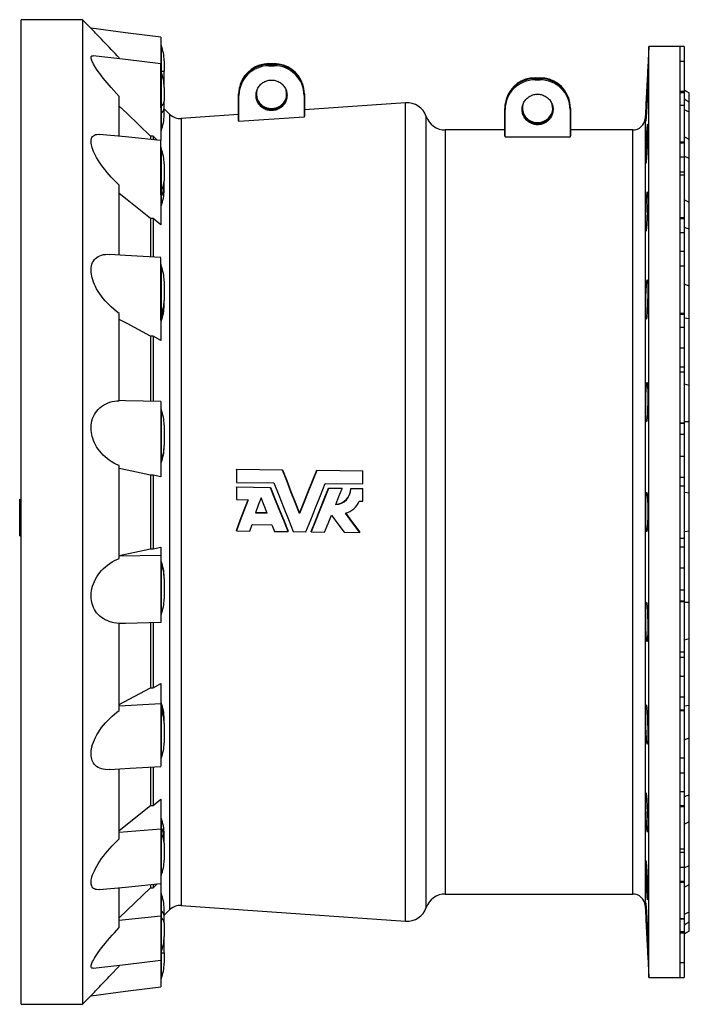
# Model space of a CAD drawing. Extents: x -1282 to 1081, y -526 to 1789.
# Tile 5 of 5: x 419 to 1081, y 813 to 1786. Entities that reach past the tile are written whole.
import ezdxf

# ---------------------------------------------------------------- set-up
doc = ezdxf.new("R2010")
doc.units = 0
doc.layers.get('0').update_dxf_attribs({"linetype": 'CONTINUOUS'})

msp = doc.modelspace()

# ---------------------------------------------------------------- linework, layer by layer
at = {"color": 7, "linetype": 'CONTINUOUS'}
for p, q in [((481.36, 1786.31), (420.86, 1786.31)), ((420.86, 813.31), (420.86, 1786.31)), ((489.9, 1777.77), (481.36, 1786.31)), ((481.36, 1786.31), (481.36, 813.31)), ((558.81, 1768.97), (558.81, 1742.76)), ((1041.31, 1759.81), (1040.23, 1739.17)), ((1072.31, 1759.81), (1041.31, 1759.81)), ((1041.31, 1299.81), (1041.31, 1759.81)), ((1076.31, 1759.81), (1072.31, 1759.81)), ((1072.31, 1744.14), (1072.31, 1759.81)), ((1076.31, 1759.81), (1076.31, 1745.02)), ((517.86, 1747.62), (517.86, 1748.63)), ((558.81, 1699.36), (558.81, 1742.7)), ((562.15, 1745.67), (562.15, 1735.44)), ((665.81, 1742.88), (670.81, 1742.88)), ((665.81, 1742.14), (670.81, 1742.14)), ((1076.31, 1745.02), (1072.31, 1745.02)), ((1072.31, 1698.18), (1072.31, 1744.14)), ((1076.31, 1745.02), (1076.31, 1715.55)), ((562.15, 1728.19), (562.15, 1735.44)), ((665.81, 1740.79), (670.81, 1740.79)), ((562.15, 1719.4), (562.15, 1728.19)), ((637.46, 1722.33), (637.16, 1721.38)), ((699.45, 1721.38), (699.15, 1722.33)), ((928.81, 1728.93), (933.81, 1728.93)), ((928.81, 1728.2), (933.81, 1728.2)), ((928.81, 1726.85), (933.81, 1726.85)), ((562.15, 1719.4), (562.15, 1705.66)), ((635.81, 1686.66), (635.81, 1712.6)), ((700.81, 1712.6), (700.81, 1691.14)), ((1076.31, 1715.55), (1076.31, 1714.37)), ((1076.31, 1714.37), (1076.31, 1701.7)), ((1081.31, 1704.68), (1081.31, 1714.01)), ((517.86, 1671.07), (517.86, 1710.42)), ((562.15, 1698.85), (562.15, 1705.66)), ((636.12, 1685.59), (636.12, 1711.56)), ((700.49, 1711.56), (700.49, 1690.03)), ((800.91, 1704.17), (700.81, 1697.17)), ((900.46, 1708.39), (900.16, 1707.44)), ((962.45, 1707.44), (962.15, 1708.39)), ((1081.31, 1695.09), (1081.31, 1704.68)), ((558.81, 1699.36), (558.81, 1667.09)), ((562.15, 1692.12), (562.15, 1698.85)), ((567.47, 1693.02), (562.15, 1698.34)), ((898.81, 1671.58), (898.81, 1698.66)), ((899.12, 1670.49), (899.12, 1697.62)), ((963.49, 1697.62), (963.49, 1670.49)), ((963.81, 1698.66), (963.81, 1671.58)), ((1038.2, 1700.45), (1037.58, 1688.68)), ((1076.31, 1701.67), (1072.31, 1701.67)), ((1072.31, 1625.08), (1072.31, 1698.18)), ((1076.31, 1701.7), (1076.31, 1701.67)), ((1076.31, 1701.67), (1076.31, 1665.64)), ((1081.31, 1667.76), (1081.31, 1695.11)), ((635.81, 1692.63), (579.12, 1688.66)), ((636.12, 1685.59), (635.81, 1686.66)), ((700.49, 1690.03), (636.12, 1685.59)), ((700.81, 1691.14), (700.49, 1690.03)), ((898.81, 1677.31), (840.11, 1677.31)), ((1025.6, 1677.31), (963.81, 1677.31)), ((551.18, 1671.2), (548.71, 1671.19)), ((548.71, 1671.19), (548.71, 1668.07)), ((551.18, 1671.2), (551.18, 1667.83)), ((555.11, 1667.42), (551.18, 1671.2)), ((558.81, 1613.34), (558.81, 1667.05)), ((898.81, 1671.58), (899.12, 1670.49)), ((899.12, 1670.49), (963.49, 1670.49)), ((963.49, 1670.49), (963.81, 1671.58)), ((1076.31, 1665.64), (1076.31, 1664.53)), ((1076.31, 1664.53), (1076.31, 1650.9)), ((1081.31, 1649.26), (1081.31, 1667.76)), ((1076.31, 1650.9), (1076.31, 1635.89)), ((1081.31, 1605.77), (1081.31, 1649.28)), ((562.15, 1643.75), (562.15, 1626.94)), ((1072.31, 1635.89), (1076.31, 1635.89)), ((1076.31, 1635.89), (1076.31, 1632.7)), ((562.15, 1621.39), (562.15, 1626.94)), ((1076.31, 1632.7), (1072.31, 1632.7)), ((1072.31, 1529.81), (1072.31, 1625.08)), ((1076.31, 1632.7), (1076.31, 1590.8)), ((517.86, 1553.79), (517.86, 1622.69)), ((562.15, 1617.73), (562.15, 1621.39)), ((558.81, 1613.34), (558.81, 1583.69)), ((1081.31, 1579.61), (1081.31, 1605.77)), ((551.18, 1589.8), (548.71, 1589.79)), ((548.71, 1589.79), (548.71, 1551.83)), ((551.18, 1589.8), (551.18, 1551.67)), ((558.81, 1583.69), (551.18, 1589.8)), ((1076.31, 1590.8), (1076.31, 1589.84)), ((1076.31, 1589.84), (1076.31, 1576.17)), ((1081.31, 1522.92), (1081.31, 1579.62)), ((1076.31, 1576.17), (1076.31, 1557.69)), ((1072.31, 1557.69), (1076.31, 1557.69)), ((1076.31, 1557.69), (1076.31, 1542.81)), ((558.81, 1489.5), (558.81, 1551.14)), ((1076.31, 1542.81), (1072.31, 1542.81)), ((1076.31, 1542.81), (1076.31, 1496.14)), ((562.15, 1527.86), (562.15, 1508.76)), ((1072.31, 1418.87), (1072.31, 1529.81)), ((1081.31, 1490.9), (1081.31, 1522.92)), ((562.15, 1505.13), (562.15, 1508.76)), ((562.15, 1503.76), (562.15, 1505.13)), ((517.86, 1409.83), (517.86, 1496.01)), ((558.81, 1489.5), (558.81, 1469.28)), ((1076.31, 1496.14), (1076.31, 1495.39)), ((1076.31, 1495.39), (1076.31, 1482.61)), ((1081.31, 1424.87), (1081.31, 1490.9)), ((1076.31, 1482.61), (1076.31, 1461.92)), ((551.18, 1473.43), (548.71, 1473.41)), ((548.71, 1473.41), (548.71, 1409.16)), ((558.81, 1469.28), (551.18, 1473.43)), ((551.18, 1473.43), (551.18, 1409.11)), ((1072.31, 1461.92), (1076.31, 1461.92)), ((1076.31, 1461.92), (1076.31, 1443.18)), ((1076.31, 1443.18), (1076.31, 1438.14)), ((1076.31, 1438.14), (1072.31, 1438.14)), ((1076.31, 1438.14), (1076.31, 1388.09)), ((1081.31, 1389.16), (1081.31, 1424.87)), ((1072.31, 1299.81), (1072.31, 1418.87)), ((558.81, 1408.92), (558.81, 1342.78)), ((562.15, 1385.69), (562.15, 1365.38)), ((1076.31, 1388.09), (1076.31, 1387.6)), ((1076.31, 1387.6), (1076.31, 1376.6)), ((1081.31, 1318.3), (1081.31, 1389.16)), ((1076.31, 1376.6), (1076.31, 1355.1)), ((562.15, 1364.12), (562.15, 1365.38)), ((562.15, 1363.96), (562.15, 1364.12)), ((1072.31, 1355.1), (1076.31, 1355.1)), ((1076.31, 1355.1), (1076.31, 1334.28)), ((517.86, 1253.95), (517.86, 1345.66)), ((558.81, 1342.78), (558.81, 1334.43)), ((551.18, 1336.11), (548.71, 1336.09)), ((548.71, 1336.09), (548.71, 1263.52)), ((558.81, 1334.43), (551.18, 1336.11)), ((551.18, 1336.11), (551.18, 1263.51)), ((633.54, 1342.19), (679.08, 1341.62)), ((633.54, 1341.83), (633.54, 1342.19)), ((633.54, 1341.83), (633.54, 1329.08)), ((679.08, 1341.25), (633.54, 1341.83)), ((679.08, 1341.25), (679.08, 1341.62)), ((713.01, 1341.19), (758.54, 1340.61)), ((713.01, 1340.83), (713.01, 1341.19)), ((758.54, 1340.25), (713.01, 1340.83)), ((758.54, 1340.25), (758.54, 1340.61)), ((758.54, 1327.52), (758.54, 1340.25)), ((1076.31, 1334.28), (1076.31, 1325.79)), ((633.54, 1329.08), (670.61, 1328.62)), ((633.54, 1324.55), (667.41, 1324.13)), ((633.54, 1324.19), (633.54, 1324.55)), ((633.54, 1324.19), (633.54, 1312)), ((667.41, 1323.77), (633.54, 1324.19)), ((667.41, 1323.77), (667.41, 1324.13)), ((721.48, 1327.98), (758.54, 1327.52)), ((724.68, 1323.41), (738.02, 1323.24)), ((724.68, 1323.05), (724.68, 1323.41)), ((1076.31, 1325.79), (1076.31, 1325.6)), ((1076.31, 1325.6), (1076.31, 1274.02)), ((738.02, 1322.89), (724.68, 1323.05)), ((738.02, 1322.89), (738.02, 1323.24)), ((746.64, 1323.14), (758.54, 1322.99)), ((746.64, 1322.78), (746.64, 1323.14)), ((758.54, 1322.63), (746.64, 1322.78)), ((758.54, 1322.63), (758.54, 1322.99)), ((758.54, 1310.45), (758.54, 1322.63)), ((1081.31, 1281.32), (1081.31, 1318.3)), ((419.36, 1299.23), (419.36, 1312.35)), ((419.36, 1312.35), (420.86, 1312.35)), ((633.54, 1312), (645.26, 1311.86)), ((754.97, 1310.5), (758.54, 1310.45)), ((419.36, 1299.23), (420.86, 1299.23)), ((419.36, 1294.35), (419.36, 1299.23)), ((419.36, 1294.35), (420.86, 1294.35)), ((419.36, 1289.46), (419.36, 1294.35)), ((652.35, 1298.89), (664.07, 1298.75)), ((663.93, 1299.1), (652.49, 1299.25)), ((696.04, 1298.35), (696.04, 1298.71)), ((1041.31, 839.81), (1041.31, 1299.81)), ((1072.31, 1180.75), (1072.31, 1299.81)), ((419.36, 1289.46), (420.86, 1289.46)), ((419.36, 1276.35), (419.36, 1289.46)), ((646.77, 1280.91), (649.29, 1287.48)), ((649.29, 1287.48), (668.68, 1287.24)), ((668.68, 1287.24), (671.34, 1280.61)), ((419.36, 1276.35), (420.86, 1276.35)), ((633.54, 1281.07), (633.54, 1281.42)), ((633.54, 1281.07), (646.77, 1280.91)), ((671.34, 1280.61), (684.68, 1280.45)), ((684.68, 1280.45), (684.68, 1280.8)), ((689.82, 1280.38), (702.27, 1280.23)), ((707.41, 1280.17), (707.41, 1280.52)), ((707.41, 1280.17), (720.75, 1280)), ((740.1, 1279.77), (755.57, 1279.58)), ((755.57, 1279.58), (755.57, 1279.93)), ((1081.31, 1210.46), (1081.31, 1281.32)), ((551.18, 1263.51), (558.81, 1265.19)), ((558.81, 1265.19), (558.81, 1256.84)), ((1076.31, 1274.02), (1076.31, 1273.84)), ((1076.31, 1273.84), (1076.31, 1265.35)), ((1076.31, 1265.35), (1076.31, 1244.52)), ((517.86, 1256.71), (548.71, 1263.52)), ((558.81, 1256.84), (517.86, 1256.1)), ((548.71, 1263.52), (551.18, 1263.51)), ((558.81, 1256.84), (558.81, 1190.65)), ((1072.31, 1244.52), (1076.31, 1244.52)), ((1076.31, 1244.52), (1076.31, 1223.03)), ((562.15, 1235.5), (562.15, 1235.66)), ((562.15, 1234.24), (562.15, 1235.5)), ((562.15, 1234.24), (562.15, 1213.93)), ((1076.31, 1223.03), (1076.31, 1212.02)), ((1076.31, 1212.02), (1076.31, 1211.53)), ((1076.31, 1211.53), (1076.31, 1161.48)), ((1081.31, 1174.75), (1081.31, 1210.46)), ((517.86, 1189.81), (517.86, 1189.94)), ((517.86, 1103.61), (517.86, 1189.79)), ((548.71, 1190.6), (548.71, 1126.21)), ((551.18, 1190.65), (551.18, 1126.19)), ((1072.31, 1069.81), (1072.31, 1180.75)), ((1081.31, 1108.72), (1081.31, 1174.75)), ((1072.31, 1161.48), (1076.31, 1161.48)), ((1076.31, 1161.48), (1076.31, 1156.45)), ((1076.31, 1156.45), (1076.31, 1137.7)), ((551.18, 1126.19), (558.81, 1130.34)), ((558.81, 1130.34), (558.81, 1110.13)), ((1072.31, 1137.7), (1076.31, 1137.7)), ((1076.31, 1137.7), (1076.31, 1117.01)), ((517.86, 1109.43), (548.71, 1126.21)), ((548.71, 1126.21), (551.18, 1126.19)), ((558.81, 1110.13), (517.86, 1107.94)), ((558.81, 1110.13), (558.81, 1048.48)), ((1076.31, 1117.01), (1076.31, 1104.23)), ((1076.31, 1104.23), (1076.31, 1103.49)), ((1076.31, 1103.49), (1076.31, 1056.81)), ((1081.31, 1076.7), (1081.31, 1108.72)), ((562.15, 1094.49), (562.15, 1095.86)), ((562.15, 1090.86), (562.15, 1094.49)), ((562.15, 1090.86), (562.15, 1071.76)), ((1081.31, 1020), (1081.31, 1076.7)), ((1072.31, 974.54), (1072.31, 1069.81)), ((1072.31, 1056.81), (1076.31, 1056.81)), ((1076.31, 1056.81), (1076.31, 1041.93)), ((517.86, 976.93), (517.86, 1045.84)), ((548.71, 1047.82), (548.71, 1009.83)), ((551.18, 1047.97), (551.18, 1009.82)), ((1072.31, 1041.93), (1076.31, 1041.93)), ((1076.31, 1041.93), (1076.31, 1023.45)), ((1076.31, 1023.45), (1076.31, 1009.78)), ((551.18, 1009.82), (558.81, 1015.93)), ((558.81, 1015.93), (558.81, 986.29)), ((1081.31, 993.85), (1081.31, 1020.01)), ((517.86, 985.11), (548.71, 1009.83)), ((548.71, 1009.83), (551.18, 1009.82)), ((1076.31, 1009.78), (1076.31, 1008.82)), ((1076.31, 1008.82), (1076.31, 966.93)), ((1081.31, 950.35), (1081.31, 993.85)), ((558.81, 986.29), (517.86, 982.93)), ((558.81, 986.29), (558.81, 932.58)), ((562.15, 978.24), (562.15, 981.89)), ((562.15, 972.68), (562.15, 978.24)), ((1072.31, 901.44), (1072.31, 974.54)), ((562.15, 972.68), (562.15, 955.87)), ((1072.31, 966.93), (1076.31, 966.93)), ((1072.31, 963.74), (1076.31, 963.74)), ((1076.31, 966.93), (1076.31, 963.74)), ((1076.31, 963.74), (1076.31, 948.73)), ((1076.31, 948.73), (1076.31, 935.09)), ((1081.31, 931.86), (1081.31, 950.35)), ((1076.31, 935.09), (1076.31, 933.98)), ((517.86, 889.2), (517.86, 928.55)), ((517.86, 898.74), (548.71, 928.43)), ((548.71, 931.58), (548.71, 928.43)), ((548.71, 928.43), (551.18, 928.42)), ((551.18, 928.42), (555.11, 932.2)), ((551.18, 931.81), (551.18, 928.42)), ((558.81, 932.54), (558.81, 900.26)), ((1076.31, 933.98), (1076.31, 897.96)), ((1081.31, 904.51), (1081.31, 931.86)), ((840.11, 922.31), (1025.6, 922.31)), ((562.15, 900.77), (562.15, 907.5)), ((562.15, 901.28), (567.47, 906.6)), ((579.12, 910.96), (800.91, 895.45)), ((1037.58, 910.94), (1038.2, 899.17)), ((558.81, 900.26), (517.86, 896.14)), ((558.81, 900.26), (558.81, 856.92)), ((562.15, 893.96), (562.15, 900.77)), ((1072.31, 855.48), (1072.31, 901.44)), ((1072.31, 897.96), (1076.31, 897.96)), ((1076.31, 897.96), (1076.31, 897.93)), ((1076.31, 897.93), (1076.31, 885.25)), ((1081.31, 894.94), (1081.31, 904.52)), ((562.15, 893.96), (562.15, 880.22)), ((1081.31, 885.61), (1081.31, 894.94)), ((562.15, 871.44), (562.15, 880.22)), ((1076.31, 885.25), (1076.31, 884.07)), ((1076.31, 884.07), (1076.31, 854.6)), ((562.15, 864.19), (562.15, 871.44)), ((558.81, 856.86), (558.81, 830.65)), ((562.15, 864.19), (562.15, 853.95)), ((1040.23, 860.45), (1041.31, 839.81)), ((517.86, 850.99), (517.86, 852)), ((1072.31, 839.81), (1072.31, 855.48)), ((1072.31, 854.6), (1076.31, 854.6)), ((1076.31, 854.6), (1076.31, 839.81)), ((1041.31, 839.81), (1072.31, 839.81)), ((1072.31, 839.81), (1076.31, 839.81)), ((481.36, 813.31), (489.9, 821.85)), ((420.86, 813.31), (481.36, 813.31))]:
    msp.add_line(p, q, dxfattribs=at)
at = {"color": 8, "linetype": 'CONTINUOUS'}
for p, q in [((559.11, 1760.96), (559.11, 1735.44)), ((665.81, 1742.88), (665.81, 1742.14)), ((665.81, 1740.79), (665.81, 1742.14)), ((670.81, 1742.88), (670.81, 1742.14)), ((670.81, 1740.79), (670.81, 1742.14)), ((558.88, 1735.44), (559.11, 1735.44)), ((559.11, 1735.44), (559.11, 1734.68)), ((559.11, 1735.44), (562.15, 1735.44)), ((559.11, 1734.68), (559.11, 1700.44)), ((561.17, 1728.19), (562.15, 1728.19)), ((928.81, 1728.93), (928.81, 1728.2)), ((928.81, 1726.85), (928.81, 1728.2)), ((933.81, 1728.93), (933.81, 1728.2)), ((933.81, 1726.85), (933.81, 1728.2)), ((636.12, 1711.56), (635.81, 1712.6)), ((700.49, 1711.56), (700.81, 1712.6)), ((1072.31, 1715.55), (1076.31, 1715.55)), ((1072.31, 1714.37), (1076.31, 1714.37)), ((800.91, 895.45), (800.91, 1704.17)), ((559.11, 1700.44), (559.11, 1693.62)), ((559.11, 1693.62), (559.11, 1676.83)), ((899.12, 1697.62), (898.81, 1698.66)), ((963.49, 1697.62), (963.81, 1698.66)), ((1072.31, 1701.7), (1076.31, 1701.7)), ((567.47, 1693.02), (567.47, 906.6)), ((579.12, 1688.66), (579.12, 910.96)), ((821.21, 1299.81), (821.21, 1690.77)), ((1037.58, 1688.68), (1037.58, 910.94)), ((840.11, 1677.31), (840.11, 1299.81)), ((1025.6, 1299.81), (1025.6, 1677.31)), ((1072.31, 1665.64), (1076.31, 1665.64)), ((1072.31, 1664.53), (1076.31, 1664.53)), ((559.11, 1659.04), (559.11, 1617.11)), ((1072.31, 1650.9), (1076.31, 1650.9)), ((559.11, 1617.11), (559.11, 1611.56)), ((559.11, 1611.56), (559.11, 1602.44)), ((1072.31, 1590.8), (1076.31, 1590.8)), ((1072.31, 1589.84), (1076.31, 1589.84)), ((1072.31, 1576.17), (1076.31, 1576.17)), ((559.11, 1543.14), (559.11, 1495.52)), ((559.11, 1495.52), (559.11, 1491.9)), ((559.11, 1491.9), (559.11, 1488.48)), ((1072.31, 1496.14), (1076.31, 1496.14)), ((1072.31, 1495.39), (1076.31, 1495.39)), ((1072.31, 1482.61), (1076.31, 1482.61)), ((1072.31, 1443.18), (1076.31, 1443.18)), ((559.11, 1400.98), (559.11, 1350.32)), ((1072.31, 1388.09), (1076.31, 1388.09)), ((1072.31, 1387.6), (1076.31, 1387.6)), ((1072.31, 1376.6), (1076.31, 1376.6)), ((559.11, 1350.32), (559.11, 1349.06)), ((559.11, 1349.06), (559.11, 1348.68)), ((1072.31, 1334.28), (1076.31, 1334.28)), ((1072.31, 1325.79), (1076.31, 1325.79)), ((1072.31, 1325.6), (1076.31, 1325.6)), ((821.21, 908.86), (821.21, 1299.81)), ((840.11, 1299.81), (840.11, 922.31)), ((1025.6, 922.31), (1025.6, 1299.81)), ((1072.31, 1274.02), (1076.31, 1274.02)), ((1072.31, 1273.84), (1076.31, 1273.84)), ((1072.31, 1265.35), (1076.31, 1265.35)), ((559.11, 1250.94), (559.11, 1250.56)), ((559.11, 1250.56), (559.11, 1249.3)), ((559.11, 1249.3), (559.11, 1198.64)), ((1072.31, 1223.03), (1076.31, 1223.03)), ((1072.31, 1212.02), (1076.31, 1212.02)), ((1072.31, 1211.53), (1076.31, 1211.53)), ((1072.31, 1156.45), (1076.31, 1156.45)), ((559.11, 1111.14), (559.11, 1107.72)), ((1072.31, 1117.01), (1076.31, 1117.01)), ((559.11, 1107.72), (559.11, 1104.1)), ((559.11, 1104.1), (559.11, 1056.48)), ((1072.31, 1104.23), (1076.31, 1104.23)), ((1072.31, 1103.49), (1076.31, 1103.49)), ((1072.31, 1023.45), (1076.31, 1023.45)), ((1072.31, 1009.78), (1076.31, 1009.78)), ((1072.31, 1008.82), (1076.31, 1008.82)), ((559.11, 997.18), (559.11, 988.06)), ((559.11, 988.06), (559.11, 982.51)), ((559.11, 982.51), (559.11, 940.58)), ((1072.31, 948.73), (1076.31, 948.73)), ((1072.31, 935.09), (1076.31, 935.09)), ((1072.31, 933.98), (1076.31, 933.98)), ((559.11, 922.79), (559.11, 906)), ((559.11, 906), (559.11, 899.19)), ((559.11, 899.19), (559.11, 864.94)), ((1072.31, 897.93), (1076.31, 897.93)), ((1072.31, 885.25), (1076.31, 885.25)), ((1072.31, 884.07), (1076.31, 884.07)), ((561.17, 871.44), (562.15, 871.44)), ((558.88, 864.19), (559.11, 864.19)), ((559.11, 864.94), (559.11, 864.19)), ((559.11, 864.19), (559.11, 838.67)), ((559.11, 864.19), (562.15, 864.19))]:
    msp.add_line(p, q, dxfattribs=at)
at = {"color": 7, "linetype": 'CONTINUOUS', "flags": 128}
for points in [[(517.86, 1748.63), (515.8, 1750.73), (513.76, 1752.82), (511.73, 1754.9), (509.72, 1756.97), (507.71, 1759.06), (505.73, 1761.11), (503.77, 1763.14), (501.88, 1765.12), (500.16, 1766.92), (498.51, 1768.66), (496.91, 1770.34), (495.42, 1771.91), (494.3, 1773.1), (493.27, 1774.18), (492.33, 1775.18), (491.52, 1776.05), (490.99, 1776.61), (490.56, 1777.07), (490.22, 1777.43), (490, 1777.67), (489.89, 1777.77), (489.9, 1777.77)], [(558.81, 1768.97), (524.09, 1773.41), (489.9, 1777.78)], [(517.86, 1710.42), (515.11, 1713.3), (512.39, 1716.22), (509.72, 1719.19), (507.7, 1721.5), (505.71, 1723.84), (503.76, 1726.18), (501.88, 1728.53), (500.14, 1730.76), (498.48, 1732.98), (496.89, 1735.18), (495.42, 1737.33), (494.29, 1739.06), (493.25, 1740.75), (492.32, 1742.37), (491.52, 1743.9), (490.98, 1745.04), (490.55, 1746.1), (490.22, 1747.07), (490, 1747.95), (489.9, 1748.71), (489.91, 1749.35), (490.05, 1749.88), (490.3, 1750.28), (490.77, 1750.61), (491.41, 1750.74), (492.05, 1750.71)], [(558.81, 1742.7), (524.09, 1746.87), (492.05, 1750.72)], [(1040.23, 1739.17), (1040.23, 1739.17), (1040.22, 1739.05), (1040.21, 1738.79), (1040.19, 1738.4), (1040.16, 1737.87), (1040.13, 1737.2), (1040.09, 1736.43), (1040.04, 1735.55), (1039.99, 1734.53), (1039.94, 1733.4), (1039.87, 1732.21), (1039.81, 1730.93), (1039.74, 1729.54), (1039.66, 1728.07), (1039.59, 1726.59), (1039.51, 1725.06), (1039.42, 1723.44), (1039.34, 1721.8), (1039.26, 1720.19), (1039.17, 1718.58), (1039.08, 1716.93), (1039, 1715.31), (1038.92, 1713.75), (1038.84, 1712.25), (1038.76, 1710.75), (1038.68, 1709.31), (1038.59, 1707.66), (1038.51, 1706.13)], [(668.31, 1696.48), (667.25, 1696.51), (666.2, 1696.62), (665.16, 1696.8), (664.13, 1697.05), (663.13, 1697.37), (662.14, 1697.75), (661.19, 1698.2), (660.27, 1698.72), (659.39, 1699.3), (658.55, 1699.93), (657.76, 1700.62), (657.02, 1701.36), (656.33, 1702.15), (655.7, 1702.99), (655.13, 1703.87), (654.63, 1704.78), (654.18, 1705.73), (653.81, 1706.7), (653.5, 1707.7), (653.27, 1708.71), (653.11, 1709.74), (653.01, 1710.78), (653, 1711.82), (653.05, 1712.86), (653.18, 1713.89), (653.38, 1714.91), (653.65, 1715.92), (653.99, 1716.91), (654.4, 1717.87), (654.87, 1718.8), (655.41, 1719.69), (656.01, 1720.55), (656.67, 1721.36), (657.39, 1722.13), (658.15, 1722.85), (658.97, 1723.51), (659.83, 1724.12), (660.73, 1724.66), (661.66, 1725.15), (662.63, 1725.57), (663.63, 1725.92), (664.64, 1726.2), (665.68, 1726.42), (666.72, 1726.56), (667.78, 1726.63), (668.84, 1726.63), (669.89, 1726.56), (670.94, 1726.42), (671.97, 1726.2), (672.99, 1725.92), (673.98, 1725.57), (674.95, 1725.15), (675.89, 1724.66), (676.79, 1724.12), (677.65, 1723.51), (678.46, 1722.85), (679.23, 1722.13), (679.94, 1721.36), (680.6, 1720.55), (681.2, 1719.69), (681.74, 1718.8), (682.22, 1717.87), (682.63, 1716.91), (682.97, 1715.92), (683.24, 1714.91), (683.44, 1713.89), (683.57, 1712.86), (683.62, 1711.82), (683.6, 1710.78), (683.51, 1709.74), (683.35, 1708.71), (683.11, 1707.7), (682.81, 1706.7), (682.43, 1705.73), (681.99, 1704.78), (681.48, 1703.87), (680.91, 1702.99), (680.28, 1702.15), (679.59, 1701.36), (678.85, 1700.62), (678.06, 1699.93), (677.22, 1699.3), (676.34, 1698.72), (675.42, 1698.2), (674.47, 1697.75), (673.49, 1697.37), (672.48, 1697.05), (671.46, 1696.8), (670.42, 1696.62), (669.36, 1696.51), (668.31, 1696.48)], [(1038.72, 1691.81), (1038.63, 1690.36), (1038.53, 1689.1), (1038.45, 1688.05), (1038.38, 1687.21), (1038.32, 1686.61), (1038.27, 1686.24), (1038.23, 1686.13), (1038.21, 1686.25), (1038.2, 1686.62), (1038.2, 1687.22), (1038.22, 1688.06), (1038.24, 1689.11), (1038.29, 1690.37), (1038.34, 1691.83), (1038.4, 1693.45), (1038.48, 1695.22), (1038.56, 1697.13), (1038.66, 1699.14), (1038.76, 1701.23), (1038.86, 1703.38), (1038.97, 1705.55), (1039.09, 1707.73), (1039.2, 1709.88), (1039.31, 1711.97), (1039.43, 1713.98), (1039.54, 1715.89), (1039.64, 1717.66), (1039.74, 1719.27), (1039.83, 1720.72), (1039.92, 1721.97), (1040, 1723.01), (1040.06, 1723.83), (1040.12, 1724.42), (1040.16, 1724.77), (1040.2, 1724.87), (1040.22, 1724.73), (1040.23, 1724.35), (1040.22, 1723.73), (1040.21, 1722.88), (1040.18, 1721.81), (1040.14, 1720.54), (1040.09, 1719.08), (1040.03, 1717.44), (1039.96, 1715.65), (1039.88, 1713.74), (1039.79, 1711.73), (1039.7, 1709.63), (1039.59, 1707.48), (1039.49, 1705.31), (1039.38, 1703.13), (1039.26, 1700.99), (1039.15, 1698.9), (1039.03, 1696.89), (1038.92, 1695), (1038.82, 1693.34), (1038.72, 1691.81)], [(931.31, 1682.53), (930.25, 1682.57), (929.2, 1682.68), (928.16, 1682.86), (927.13, 1683.11), (926.13, 1683.42), (925.14, 1683.81), (924.19, 1684.26), (923.27, 1684.78), (922.39, 1685.35), (921.55, 1685.99), (920.76, 1686.68), (920.02, 1687.42), (919.33, 1688.21), (918.7, 1689.05), (918.13, 1689.93), (917.63, 1690.84), (917.18, 1691.78), (916.81, 1692.76), (916.5, 1693.75), (916.27, 1694.77), (916.11, 1695.8), (916.01, 1696.84), (916, 1697.88), (916.05, 1698.92), (916.18, 1699.95), (916.38, 1700.97), (916.65, 1701.98), (916.99, 1702.96), (917.4, 1703.92), (917.87, 1704.85), (918.41, 1705.75), (919.01, 1706.61), (919.67, 1707.42), (920.39, 1708.19), (921.15, 1708.9), (921.97, 1709.57), (922.83, 1710.17), (923.73, 1710.72), (924.66, 1711.2), (925.63, 1711.62), (926.63, 1711.98), (927.64, 1712.26), (928.68, 1712.47), (929.72, 1712.62), (930.78, 1712.69), (931.84, 1712.69), (932.89, 1712.62), (933.94, 1712.47), (934.97, 1712.26), (935.99, 1711.98), (936.98, 1711.62), (937.95, 1711.2), (938.89, 1710.72), (939.79, 1710.17), (940.65, 1709.57), (941.46, 1708.9), (942.23, 1708.19), (942.94, 1707.42), (943.6, 1706.61), (944.2, 1705.75), (944.74, 1704.85), (945.22, 1703.92), (945.63, 1702.96), (945.97, 1701.98), (946.24, 1700.97), (946.44, 1699.95), (946.57, 1698.92), (946.62, 1697.88), (946.6, 1696.84), (946.51, 1695.8), (946.35, 1694.77), (946.11, 1693.75), (945.81, 1692.76), (945.43, 1691.78), (944.99, 1690.84), (944.48, 1689.93), (943.91, 1689.05), (943.28, 1688.21), (942.59, 1687.42), (941.85, 1686.68), (941.06, 1685.99), (940.22, 1685.35), (939.34, 1684.78), (938.42, 1684.26), (937.47, 1683.81), (936.49, 1683.42), (935.48, 1683.11), (934.46, 1682.86), (933.42, 1682.68), (932.36, 1682.57), (931.31, 1682.53)], [(1076.31, 1716.87), (1078.81, 1715.44), (1081.31, 1714.01)], [(1038.51, 1706.13), (1038.45, 1705.04), (1038.39, 1704.05), (1038.34, 1703.14), (1038.3, 1702.36), (1038.27, 1701.72), (1038.24, 1701.21), (1038.22, 1700.81), (1038.2, 1700.56), (1038.2, 1700.44), (1038.2, 1700.45)], [(1081.31, 1704.68), (1078.81, 1706.16), (1076.31, 1707.62)], [(548.71, 1671.19), (525.55, 1693.47), (517.86, 1700.87)], [(1076.31, 1697.7), (1078.81, 1696.39), (1081.31, 1695.11)], [(1038.97, 1649.85), (1038.86, 1648.4), (1038.76, 1647.13), (1038.66, 1646.08), (1038.56, 1645.25), (1038.48, 1644.65), (1038.4, 1644.28), (1038.34, 1644.17), (1038.28, 1644.3), (1038.24, 1644.66), (1038.21, 1645.27), (1038.2, 1646.11), (1038.2, 1647.17), (1038.21, 1648.43), (1038.23, 1649.89), (1038.27, 1651.51), (1038.32, 1653.29), (1038.38, 1655.2), (1038.45, 1657.21), (1038.54, 1659.3), (1038.63, 1661.45), (1038.73, 1663.62), (1038.83, 1665.79), (1038.94, 1667.94), (1039.05, 1670.03), (1039.16, 1672.04), (1039.28, 1673.94), (1039.39, 1675.71), (1039.5, 1677.33), (1039.61, 1678.77), (1039.71, 1680.02), (1039.81, 1681.06), (1039.89, 1681.88), (1039.97, 1682.47), (1040.04, 1682.81), (1040.1, 1682.91), (1040.15, 1682.77), (1040.19, 1682.39), (1040.21, 1681.76), (1040.23, 1680.91), (1040.23, 1679.84), (1040.21, 1678.56), (1040.19, 1677.1), (1040.16, 1675.46), (1040.11, 1673.67), (1040.05, 1671.76), (1039.98, 1669.74), (1039.91, 1667.64), (1039.82, 1665.49), (1039.73, 1663.32), (1039.63, 1661.15), (1039.52, 1659.01), (1039.41, 1656.92), (1039.3, 1654.92), (1039.18, 1653.03), (1039.08, 1651.37), (1038.97, 1649.85)], [(517.86, 1622.69), (515.11, 1625.29), (512.39, 1628), (509.72, 1630.82), (507.7, 1633.08), (505.71, 1635.4), (503.76, 1637.78), (501.88, 1640.22), (500.14, 1642.6), (498.48, 1645.02), (496.89, 1647.49), (495.42, 1649.97), (494.29, 1652.04), (493.25, 1654.11), (492.32, 1656.17), (491.52, 1658.19), (490.98, 1659.76), (490.55, 1661.3), (490.22, 1662.77), (490, 1664.17), (489.9, 1665.5), (489.91, 1666.73), (490.05, 1667.87), (490.3, 1668.89), (490.77, 1670), (491.41, 1670.94), (492.19, 1671.69), (493.18, 1672.3), (494.3, 1672.72), (495.54, 1672.97), (496.87, 1673.05), (498.33, 1672.97)], [(558.81, 1667.06), (524.09, 1670.46), (498.33, 1672.98)], [(1081.31, 1667.76), (1078.81, 1669.19), (1076.31, 1670.57)], [(1076.31, 1651.42), (1078.81, 1650.32), (1081.31, 1649.28)], [(1039.23, 1583.09), (1039.12, 1581.64), (1039.01, 1580.38), (1038.9, 1579.33), (1038.79, 1578.5), (1038.69, 1577.9), (1038.59, 1577.54), (1038.5, 1577.42), (1038.42, 1577.55), (1038.36, 1577.92), (1038.3, 1578.54), (1038.25, 1579.38), (1038.22, 1580.44), (1038.2, 1581.71), (1038.2, 1583.17), (1038.2, 1584.79), (1038.22, 1586.57), (1038.26, 1588.49), (1038.3, 1590.5), (1038.36, 1592.59), (1038.43, 1594.74), (1038.51, 1596.91), (1038.6, 1599.07), (1038.69, 1601.22), (1038.8, 1603.31), (1038.9, 1605.31), (1039.02, 1607.21), (1039.13, 1608.98), (1039.24, 1610.59), (1039.36, 1612.04), (1039.47, 1613.28), (1039.58, 1614.32), (1039.68, 1615.14), (1039.78, 1615.72), (1039.87, 1616.07), (1039.95, 1616.17), (1040.02, 1616.02), (1040.08, 1615.64), (1040.14, 1615.01), (1040.18, 1614.15), (1040.21, 1613.08), (1040.22, 1611.79), (1040.23, 1610.33), (1040.22, 1608.69), (1040.2, 1606.9), (1040.17, 1604.98), (1040.13, 1602.96), (1040.07, 1600.86), (1040.01, 1598.72), (1039.93, 1596.55), (1039.85, 1594.37), (1039.76, 1592.23), (1039.66, 1590.15), (1039.55, 1588.15), (1039.45, 1586.26), (1039.34, 1584.61), (1039.23, 1583.09)], [(548.71, 1589.79), (525.55, 1608.34), (517.86, 1614.5)], [(1081.31, 1605.77), (1078.81, 1607.05), (1076.31, 1608.26)], [(1076.31, 1581.18), (1078.81, 1580.36), (1081.31, 1579.62)], [(517.86, 1496.01), (515.11, 1498.02), (512.39, 1500.19), (509.72, 1502.53), (507.7, 1504.45), (505.71, 1506.49), (503.76, 1508.62), (501.88, 1510.86), (500.14, 1513.09), (498.48, 1515.43), (496.89, 1517.86), (495.42, 1520.38), (494.29, 1522.53), (493.25, 1524.74), (492.32, 1526.99), (491.52, 1529.26), (490.98, 1531.07), (490.55, 1532.89), (490.22, 1534.69), (490, 1536.46), (489.9, 1538.18), (489.91, 1539.86), (490.05, 1541.46), (490.3, 1542.98), (490.77, 1544.75), (491.41, 1546.36), (492.19, 1547.82), (493.18, 1549.2), (494.3, 1550.41), (495.54, 1551.44), (496.87, 1552.29), (498.55, 1553.1), (500.32, 1553.71), (502.17, 1554.13), (504.1, 1554.38), (506.07, 1554.46), (508.07, 1554.39)], [(558.81, 1551.16), (524.09, 1553.38), (508.07, 1554.4)], [(1039.5, 1496.1), (1039.38, 1494.65), (1039.27, 1493.39), (1039.16, 1492.34), (1039.04, 1491.51), (1038.93, 1490.91), (1038.82, 1490.55), (1038.72, 1490.44), (1038.62, 1490.57), (1038.53, 1490.94), (1038.45, 1491.56), (1038.38, 1492.4), (1038.32, 1493.47), (1038.27, 1494.74), (1038.23, 1496.2), (1038.21, 1497.83), (1038.2, 1499.61), (1038.2, 1501.53), (1038.22, 1503.54), (1038.25, 1505.63), (1038.29, 1507.78), (1038.34, 1509.95), (1038.41, 1512.12), (1038.48, 1514.26), (1038.57, 1516.35), (1038.66, 1518.35), (1038.76, 1520.25), (1038.87, 1522.01), (1038.98, 1523.62), (1039.09, 1525.06), (1039.21, 1526.31), (1039.32, 1527.34), (1039.43, 1528.16), (1039.54, 1528.74), (1039.65, 1529.08), (1039.75, 1529.18), (1039.84, 1529.04), (1039.92, 1528.65), (1040, 1528.02), (1040.06, 1527.16), (1040.12, 1526.08), (1040.16, 1524.8), (1040.2, 1523.33), (1040.22, 1521.68), (1040.23, 1519.89), (1040.22, 1517.97), (1040.21, 1515.95), (1040.18, 1513.85), (1040.14, 1511.7), (1040.09, 1509.53), (1040.03, 1507.36), (1039.96, 1505.22), (1039.88, 1503.14), (1039.79, 1501.14), (1039.69, 1499.26), (1039.6, 1497.61), (1039.5, 1496.1)], [(1081.31, 1522.92), (1078.81, 1523.97), (1076.31, 1524.93)], [(548.71, 1473.41), (525.55, 1485.99), (517.86, 1490.17)], [(1076.31, 1491.76), (1078.81, 1491.28), (1081.31, 1490.9)], [(1039.74, 1394.8), (1039.64, 1393.35), (1039.53, 1392.09), (1039.42, 1391.04), (1039.31, 1390.21), (1039.19, 1389.61), (1039.08, 1389.25), (1038.97, 1389.14), (1038.86, 1389.27), (1038.75, 1389.65), (1038.65, 1390.26), (1038.56, 1391.11), (1038.47, 1392.17), (1038.4, 1393.44), (1038.33, 1394.91), (1038.28, 1396.54), (1038.24, 1398.33), (1038.21, 1400.25), (1038.2, 1402.26), (1038.2, 1404.35), (1038.21, 1406.51), (1038.23, 1408.68), (1038.27, 1410.84), (1038.32, 1412.99), (1038.39, 1415.07), (1038.46, 1417.07), (1038.54, 1418.97), (1038.63, 1420.73), (1038.73, 1422.33), (1038.83, 1423.77), (1038.94, 1425.02), (1039.06, 1426.05), (1039.17, 1426.87), (1039.28, 1427.45), (1039.4, 1427.79), (1039.51, 1427.89), (1039.61, 1427.74), (1039.71, 1427.35), (1039.81, 1426.72), (1039.9, 1425.86), (1039.98, 1424.78), (1040.04, 1423.49), (1040.1, 1422.02), (1040.15, 1420.38), (1040.19, 1418.58), (1040.21, 1416.66), (1040.23, 1414.64), (1040.23, 1412.54), (1040.21, 1410.39), (1040.19, 1408.22), (1040.15, 1406.04), (1040.11, 1403.91), (1040.05, 1401.83), (1039.98, 1399.83), (1039.9, 1397.95), (1039.82, 1396.3), (1039.74, 1394.8)], [(1081.31, 1424.87), (1078.81, 1425.61), (1076.31, 1426.25)], [(517.86, 1345.66), (515.11, 1346.84), (512.39, 1348.21), (509.72, 1349.79), (507.7, 1351.15), (505.71, 1352.64), (503.76, 1354.27), (501.88, 1356.04), (500.14, 1357.86), (498.48, 1359.83), (496.89, 1361.94), (495.42, 1364.18), (494.29, 1366.16), (493.25, 1368.23), (492.32, 1370.4), (491.52, 1372.65), (490.98, 1374.49), (490.55, 1376.37), (490.22, 1378.28), (490, 1380.19), (489.9, 1382.12), (489.91, 1384.03), (490.05, 1385.91), (490.3, 1387.74), (490.77, 1389.95), (491.41, 1392.06), (492.19, 1394.03), (493.18, 1396.03), (494.3, 1397.87), (495.54, 1399.55), (496.87, 1401.08), (498.55, 1402.7), (500.32, 1404.12), (502.17, 1405.37), (504.1, 1406.44), (506.07, 1407.35), (508.34, 1408.19), (510.67, 1408.85), (513.03, 1409.34), (515.44, 1409.66), (517.86, 1409.83)], [(558.81, 1408.93), (524.09, 1409.71), (517.86, 1409.85)], [(1076.31, 1389.26), (1078.81, 1389.15), (1081.31, 1389.16)], [(548.71, 1336.09), (525.55, 1341.19), (517.86, 1342.89)], [(679.08, 1341.62), (683.28, 1330.93), (687.5, 1320.21), (691.76, 1309.47), (696.04, 1298.71)], [(696.04, 1298.35), (691.76, 1309.11), (687.5, 1319.85), (683.28, 1330.57), (679.08, 1341.25)], [(696.04, 1298.71), (700.32, 1309.33), (704.57, 1319.96), (708.8, 1330.58), (713.01, 1341.19)], [(713.01, 1340.83), (708.8, 1330.22), (704.57, 1319.6), (700.32, 1308.98), (696.04, 1298.35)], [(667.41, 1324.13), (671.69, 1313.31), (675.99, 1302.48), (680.32, 1291.64), (684.68, 1280.8)], [(684.68, 1280.45), (680.33, 1291.29), (675.99, 1302.13), (671.69, 1312.96), (667.41, 1323.77)], [(670.61, 1328.62), (675.37, 1316.59), (680.15, 1304.53), (684.97, 1292.46), (689.82, 1280.38)], [(702.27, 1280.23), (707.1, 1292.15), (711.92, 1304.09), (716.71, 1316.04), (721.48, 1327.98)], [(707.41, 1280.52), (711.75, 1291.23), (716.08, 1301.95), (720.39, 1312.68), (724.68, 1323.41)], [(658.04, 1313.91), (655.2, 1306.4), (652.35, 1298.89)], [(664.07, 1298.75), (661.05, 1306.33), (658.04, 1313.91)], [(724.68, 1323.05), (720.39, 1312.32), (716.08, 1301.6), (711.75, 1290.87), (707.41, 1280.17)], [(731.72, 1307.15), (734.87, 1315.02), (738.02, 1322.89)], [(1039.94, 1286.09), (1039.86, 1284.64), (1039.77, 1283.38), (1039.67, 1282.33), (1039.57, 1281.51), (1039.46, 1280.91), (1039.35, 1280.55), (1039.23, 1280.44), (1039.12, 1280.57), (1039, 1280.94), (1038.89, 1281.55), (1038.79, 1282.4), (1038.68, 1283.46), (1038.59, 1284.74), (1038.5, 1286.2), (1038.42, 1287.84), (1038.35, 1289.62), (1038.3, 1291.54), (1038.25, 1293.56), (1038.22, 1295.65), (1038.2, 1297.81), (1038.2, 1299.98), (1038.2, 1302.14), (1038.23, 1304.29), (1038.26, 1306.37), (1038.31, 1308.37), (1038.36, 1310.27), (1038.43, 1312.03), (1038.51, 1313.63), (1038.6, 1315.07), (1038.7, 1316.31), (1038.8, 1317.35), (1038.91, 1318.16), (1039.02, 1318.74), (1039.13, 1319.08), (1039.25, 1319.18), (1039.36, 1319.04), (1039.47, 1318.65), (1039.58, 1318.02), (1039.68, 1317.16), (1039.78, 1316.08), (1039.87, 1314.79), (1039.95, 1313.32), (1040.02, 1311.68), (1040.09, 1309.88), (1040.14, 1307.96), (1040.18, 1305.94), (1040.21, 1303.83), (1040.22, 1301.68), (1040.23, 1299.51), (1040.22, 1297.33), (1040.2, 1295.2), (1040.17, 1293.12), (1040.12, 1291.12), (1040.07, 1289.24), (1040.01, 1287.6), (1039.94, 1286.09)], [(1081.31, 1318.3), (1078.81, 1318.69), (1076.31, 1318.96)], [(633.54, 1281.42), (637.46, 1291.68), (641.37, 1301.94), (645.12, 1311.86)], [(645.26, 1311.86), (641.37, 1301.59), (637.46, 1291.32), (633.54, 1281.07)], [(720.75, 1280), (724.15, 1288.38), (727.54, 1296.77)], [(727.54, 1296.77), (733.81, 1288.27), (740.1, 1279.77)], [(755.57, 1279.58), (748.45, 1289.2), (741.36, 1298.82)], [(741.58, 1298.87), (748.44, 1289.55), (755.57, 1279.93)], [(1076.31, 1280.66), (1078.81, 1280.94), (1081.31, 1281.32)], [(517.86, 1189.79), (515.11, 1189.99), (512.39, 1190.4), (509.72, 1191.02), (507.7, 1191.65), (505.71, 1192.43), (503.76, 1193.36), (501.88, 1194.44), (500.14, 1195.63), (498.48, 1196.99), (496.89, 1198.52), (495.42, 1200.22), (494.29, 1201.78), (493.25, 1203.48), (492.32, 1205.3), (491.52, 1207.25), (490.98, 1208.9), (490.55, 1210.62), (490.22, 1212.4), (490, 1214.24), (489.9, 1216.12), (489.91, 1218.04), (490.05, 1219.97), (490.3, 1221.89), (490.77, 1224.28), (491.41, 1226.62), (492.19, 1228.89), (493.18, 1231.24), (494.3, 1233.5), (495.54, 1235.64), (496.87, 1237.66), (498.55, 1239.88), (500.32, 1241.95), (502.17, 1243.87), (504.1, 1245.64), (506.07, 1247.26), (508.34, 1248.92), (510.67, 1250.42), (513.03, 1251.75), (515.44, 1252.93), (517.86, 1253.95)], [(1040.1, 1177.39), (1040.04, 1175.94), (1039.97, 1174.68), (1039.89, 1173.63), (1039.8, 1172.81), (1039.7, 1172.21), (1039.6, 1171.85), (1039.49, 1171.73), (1039.38, 1171.86), (1039.27, 1172.23), (1039.16, 1172.84), (1039.04, 1173.69), (1038.93, 1174.75), (1038.82, 1176.02), (1038.72, 1177.48), (1038.62, 1179.12), (1038.53, 1180.9), (1038.45, 1182.82), (1038.38, 1184.84), (1038.32, 1186.93), (1038.27, 1189.09), (1038.23, 1191.26), (1038.21, 1193.43), (1038.2, 1195.58), (1038.2, 1197.66), (1038.22, 1199.66), (1038.25, 1201.56), (1038.29, 1203.32), (1038.34, 1204.93), (1038.41, 1206.36), (1038.49, 1207.61), (1038.57, 1208.64), (1038.66, 1209.45), (1038.76, 1210.04), (1038.87, 1210.38), (1038.98, 1210.48), (1039.09, 1210.34), (1039.21, 1209.95), (1039.32, 1209.32), (1039.43, 1208.47), (1039.54, 1207.39), (1039.65, 1206.1), (1039.75, 1204.63), (1039.84, 1202.99), (1039.92, 1201.19), (1040, 1199.27), (1040.07, 1197.25), (1040.12, 1195.14), (1040.17, 1192.99), (1040.2, 1190.82), (1040.22, 1188.64), (1040.23, 1186.5), (1040.22, 1184.42), (1040.21, 1182.42), (1040.18, 1180.54), (1040.14, 1178.9), (1040.1, 1177.39)], [(1081.31, 1210.46), (1078.81, 1210.47), (1076.31, 1210.37)], [(517.86, 1189.94), (524.09, 1190.07), (558.81, 1190.83)], [(1076.31, 1173.37), (1078.81, 1174.01), (1081.31, 1174.75)], [(508.03, 1045.23), (507.7, 1045.2), (505.71, 1045.16), (503.76, 1045.28), (501.88, 1045.55), (500.14, 1045.97), (498.48, 1046.55), (496.89, 1047.32), (495.42, 1048.28), (494.29, 1049.23), (493.25, 1050.34), (492.32, 1051.6), (491.52, 1053.02), (490.98, 1054.27), (490.55, 1055.62), (490.22, 1057.07), (490, 1058.6), (489.9, 1060.22), (489.91, 1061.91), (490.05, 1063.66), (490.3, 1065.44), (490.77, 1067.72), (491.41, 1070.01), (492.19, 1072.29), (493.18, 1074.73), (494.3, 1077.13), (495.54, 1079.47), (496.87, 1081.73), (498.55, 1084.3), (500.32, 1086.76), (502.17, 1089.13), (504.1, 1091.38), (506.07, 1093.52), (508.34, 1095.8), (510.67, 1097.94), (513.03, 1099.96), (515.44, 1101.85), (517.86, 1103.61)], [(1040.19, 1076.1), (1040.16, 1074.65), (1040.11, 1073.39), (1040.06, 1072.34), (1039.99, 1071.52), (1039.91, 1070.92), (1039.83, 1070.55), (1039.73, 1070.44), (1039.63, 1070.56), (1039.53, 1070.93), (1039.42, 1071.54), (1039.31, 1072.38), (1039.19, 1073.44), (1039.08, 1074.71), (1038.97, 1076.17), (1038.86, 1077.8), (1038.75, 1079.58), (1038.65, 1081.5), (1038.56, 1083.52), (1038.47, 1085.61), (1038.4, 1087.77), (1038.33, 1089.94), (1038.28, 1092.12), (1038.24, 1094.26), (1038.21, 1096.35), (1038.2, 1098.35), (1038.2, 1100.25), (1038.21, 1102.01), (1038.23, 1103.62), (1038.27, 1105.06), (1038.32, 1106.3), (1038.39, 1107.34), (1038.46, 1108.15), (1038.54, 1108.74), (1038.63, 1109.08), (1038.73, 1109.18), (1038.83, 1109.04), (1038.94, 1108.66), (1039.06, 1108.03), (1039.17, 1107.18), (1039.28, 1106.11), (1039.4, 1104.82), (1039.51, 1103.36), (1039.61, 1101.71), (1039.71, 1099.92), (1039.81, 1098), (1039.9, 1095.98), (1039.98, 1093.87), (1040.04, 1091.72), (1040.1, 1089.54), (1040.15, 1087.36), (1040.19, 1085.22), (1040.21, 1083.14), (1040.23, 1081.14), (1040.23, 1079.25), (1040.22, 1077.61), (1040.19, 1076.1)], [(1081.31, 1108.72), (1078.81, 1108.34), (1076.31, 1107.87)], [(1076.31, 1074.7), (1078.81, 1075.65), (1081.31, 1076.7)], [(508.03, 1045.22), (528.43, 1046.52), (558.81, 1048.46)], [(1040.23, 989.13), (1040.22, 987.68), (1040.2, 986.42), (1040.17, 985.37), (1040.13, 984.54), (1040.08, 983.93), (1040.01, 983.57), (1039.94, 983.45), (1039.86, 983.58), (1039.77, 983.94), (1039.67, 984.55), (1039.57, 985.39), (1039.46, 986.44), (1039.35, 987.7), (1039.23, 989.16), (1039.12, 990.79), (1039.01, 992.57), (1038.89, 994.49), (1038.79, 996.5), (1038.68, 998.6), (1038.59, 1000.75), (1038.5, 1002.93), (1038.42, 1005.1), (1038.36, 1007.25), (1038.3, 1009.34), (1038.25, 1011.35), (1038.22, 1013.25), (1038.2, 1015.01), (1038.2, 1016.62), (1038.2, 1018.06), (1038.22, 1019.31), (1038.26, 1020.34), (1038.31, 1021.16), (1038.36, 1021.75), (1038.43, 1022.09), (1038.51, 1022.2), (1038.6, 1022.06), (1038.7, 1021.68), (1038.8, 1021.06), (1038.91, 1020.21), (1039.02, 1019.14), (1039.13, 1017.86), (1039.24, 1016.39), (1039.36, 1014.75), (1039.47, 1012.96), (1039.58, 1011.04), (1039.68, 1009.02), (1039.78, 1006.91), (1039.87, 1004.76), (1039.95, 1002.59), (1040.02, 1000.41), (1040.08, 998.26), (1040.14, 996.18), (1040.18, 994.18), (1040.21, 992.29), (1040.22, 990.64), (1040.23, 989.13)], [(1081.31, 1020), (1078.81, 1019.27), (1076.31, 1018.45)], [(1076.31, 991.36), (1078.81, 992.57), (1081.31, 993.85)], [(498.32, 926.65), (496.89, 926.57), (495.42, 926.67), (494.29, 926.9), (493.25, 927.29), (492.32, 927.84), (491.52, 928.56), (490.98, 929.26), (490.55, 930.08), (490.22, 931.02), (490, 932.06), (489.9, 933.22), (489.91, 934.48), (490.05, 935.84), (490.3, 937.27), (490.77, 939.15), (491.41, 941.12), (492.19, 943.14), (493.18, 945.37), (494.3, 947.62), (495.54, 949.87), (496.87, 952.1), (498.55, 954.7), (500.32, 957.27), (502.17, 959.79), (504.1, 962.26), (506.07, 964.65), (508.34, 967.27), (510.67, 969.82), (513.03, 972.28), (515.44, 974.65), (517.86, 976.93)], [(1040.19, 922.39), (1040.22, 920.94), (1040.23, 919.68), (1040.22, 918.63), (1040.21, 917.8), (1040.18, 917.19), (1040.15, 916.83), (1040.1, 916.71), (1040.04, 916.83), (1039.97, 917.19), (1039.89, 917.8), (1039.8, 918.63), (1039.7, 919.68), (1039.6, 920.94), (1039.49, 922.4), (1039.38, 924.02), (1039.27, 925.8), (1039.16, 927.71), (1039.04, 929.73), (1038.93, 931.82), (1038.82, 933.98), (1038.72, 936.15), (1038.62, 938.33), (1038.53, 940.48), (1038.45, 942.57), (1038.38, 944.58), (1038.32, 946.48), (1038.27, 948.25), (1038.23, 949.86), (1038.21, 951.31), (1038.2, 952.55), (1038.2, 953.59), (1038.22, 954.41), (1038.25, 955), (1038.29, 955.35), (1038.34, 955.45), (1038.41, 955.32), (1038.48, 954.94), (1038.57, 954.32), (1038.66, 953.47), (1038.76, 952.4), (1038.87, 951.13), (1038.98, 949.67), (1039.09, 948.03), (1039.21, 946.24), (1039.32, 944.32), (1039.43, 942.3), (1039.54, 940.2), (1039.65, 938.05), (1039.75, 935.87), (1039.84, 933.69), (1039.92, 931.55), (1040, 929.46), (1040.06, 927.45), (1040.12, 925.56), (1040.16, 923.91), (1040.19, 922.39)], [(1081.31, 950.35), (1078.81, 949.31), (1076.31, 948.2)], [(498.32, 926.64), (524.09, 929.17), (558.81, 932.56)], [(1076.31, 929.05), (1078.81, 930.43), (1081.31, 931.86)], [(1040.1, 880.44), (1040.15, 878.99), (1040.18, 877.73), (1040.21, 876.67), (1040.22, 875.84), (1040.23, 875.24), (1040.22, 874.87), (1040.19, 874.75), (1040.16, 874.87), (1040.11, 875.23), (1040.06, 875.84), (1039.99, 876.67), (1039.91, 877.72), (1039.83, 878.98), (1039.74, 880.43), (1039.64, 882.05), (1039.53, 883.83), (1039.42, 885.74), (1039.31, 887.75), (1039.2, 889.84), (1039.08, 892), (1038.97, 894.17), (1038.86, 896.35), (1038.75, 898.5), (1038.65, 900.59), (1038.56, 902.6), (1038.48, 904.51), (1038.4, 906.28), (1038.34, 907.89), (1038.28, 909.34), (1038.24, 910.59), (1038.21, 911.63), (1038.2, 912.45), (1038.2, 913.04), (1038.21, 913.39), (1038.23, 913.49), (1038.27, 913.36), (1038.32, 912.98), (1038.38, 912.36), (1038.46, 911.52), (1038.54, 910.45), (1038.63, 909.18), (1038.73, 907.72), (1038.83, 906.08), (1038.94, 904.29), (1039.05, 902.38), (1039.17, 900.36), (1039.28, 898.26), (1039.4, 896.11), (1039.51, 893.93), (1039.61, 891.75), (1039.71, 889.61), (1039.81, 887.52), (1039.9, 885.51), (1039.97, 883.62), (1040.04, 881.96), (1040.1, 880.44)], [(1038.2, 899.17), (1038.2, 899.17), (1038.2, 899.05), (1038.22, 898.79), (1038.24, 898.4), (1038.27, 897.87), (1038.3, 897.2), (1038.35, 896.44), (1038.39, 895.55), (1038.45, 894.53), (1038.51, 893.4), (1038.58, 892.21), (1038.64, 890.93), (1038.72, 889.54), (1038.8, 888.07), (1038.88, 886.59), (1038.96, 885.06), (1039.04, 883.45), (1039.13, 881.81), (1039.21, 880.2), (1039.3, 878.59), (1039.39, 876.94), (1039.47, 875.31), (1039.55, 873.76), (1039.63, 872.25), (1039.7, 870.75), (1039.78, 869.32), (1039.86, 867.66), (1039.94, 866.13)], [(1081.31, 904.51), (1078.81, 903.23), (1076.31, 901.92)], [(492.06, 848.92), (491.52, 848.87), (490.98, 848.94), (490.55, 849.13), (490.22, 849.44), (490, 849.87), (489.9, 850.43), (489.91, 851.12), (490.05, 851.91), (490.3, 852.82), (490.77, 854.09), (491.41, 855.5), (492.19, 857.01), (493.18, 858.75), (494.3, 860.58), (495.54, 862.48), (496.87, 864.41), (498.55, 866.74), (500.32, 869.09), (502.17, 871.47), (504.1, 873.85), (506.07, 876.21), (508.34, 878.86), (510.67, 881.49), (513.03, 884.1), (515.44, 886.67), (517.86, 889.2)], [(1076.31, 892), (1078.81, 893.46), (1081.31, 894.94)], [(1081.31, 885.61), (1078.81, 884.19), (1076.31, 882.75)], [(1039.94, 866.13), (1040, 865.04), (1040.05, 864.05), (1040.09, 863.15), (1040.13, 862.36), (1040.16, 861.72), (1040.19, 861.21), (1040.21, 860.81), (1040.22, 860.56), (1040.23, 860.44), (1040.23, 860.45)], [(492.07, 848.9), (524.09, 852.75), (558.81, 856.92)], [(489.9, 821.85), (489.91, 821.86), (490.04, 822.01), (490.3, 822.28), (490.63, 822.64), (491.06, 823.09), (491.58, 823.65), (492.19, 824.29), (493.17, 825.33), (494.27, 826.5), (495.52, 827.82), (496.87, 829.24), (498.24, 830.69), (499.68, 832.2), (501.18, 833.77), (502.77, 835.43), (504.4, 837.13), (506.07, 838.86), (507.95, 840.81), (509.86, 842.79), (511.8, 844.79), (514.81, 847.88), (517.86, 850.99)], [(489.9, 821.84), (524.09, 826.21), (558.81, 830.65)]]:
    msp.add_lwpolyline(points, dxfattribs=at)
at = {"color": 7, "linetype": 'CONTINUOUS'}
for centre, radius, start, end in [((562.81, 1762.48), 4, 180, 202.46627), ((522.15, 1745.67), 40, 0, 22.46627), ((665.59, 1712.36), 29.78, 89.57967, 179.54324), ((665.66, 1713.25), 29.63, 89.72153, 162.15225), ((670.95, 1713.25), 29.63, 17.84775, 90.27847), ((671.04, 1712.38), 29.77, 0.42704, 90.45006), ((562.81, 1736.21), 4, 180, 202.46627), ((522.15, 1719.4), 40, 0, 22.46627), ((665.59, 1711.32), 29.47, 89.57967, 179.54324), ((671.04, 1711.34), 29.46, 0.42704, 90.45006), ((928.59, 1698.42), 29.78, 89.57967, 179.54324), ((928.59, 1697.38), 29.47, 89.57967, 179.54324), ((928.66, 1699.31), 29.63, 89.72153, 162.15225), ((933.95, 1699.31), 29.63, 17.84775, 90.27847), ((934.04, 1698.44), 29.77, 0.42704, 90.45006), ((934.04, 1697.4), 29.46, 0.42704, 90.45006), ((668.31, 1712.7), 14.96, 165.22614, 14.77386), ((668.24, 1713.86), 15.3, 199.76499, 270.25175), ((668.38, 1713.86), 15.3, 269.74825, 340.23501), ((802.31, 1684.22), 20, 19.10202, 94), ((931.31, 1698.76), 14.96, 165.22614, 14.77386), ((931.24, 1699.92), 15.3, 199.76499, 270.25175), ((931.38, 1699.92), 15.3, 269.74825, 340.23501), ((522.15, 1692.12), 40, 337.53373, 0), ((578.08, 1703.63), 15, 225, 274), ((840.11, 1697.31), 20, 199.10202, 270), ((1025.6, 1689.31), 12, 270, 357), ((562.81, 1675.3), 4, 157.53373, 180), ((562.81, 1660.57), 4, 180, 202.46627), ((522.15, 1643.75), 40, 0, 22.46627), ((522.15, 1617.73), 40, 337.53373, 0), ((562.81, 1600.92), 4, 157.53373, 180), ((562.81, 1544.67), 4, 180, 202.46627), ((522.15, 1527.86), 40, 0, 22.46627), ((522.15, 1503.76), 40, 337.53373, 0), ((562.81, 1486.95), 4, 157.53373, 180), ((562.81, 1402.51), 4, 180, 202.46627), ((522.15, 1385.69), 40, 0, 22.46627), ((522.15, 1363.96), 40, 337.53373, 0), ((562.81, 1347.15), 4, 157.53373, 180), ((731.2, 1322.58), 15.44, 271.90935, 0.72621), ((731.23, 1322.92), 15.41, 272.37001, 0.79912), ((737.63, 1316.94), 18.5, 281.62302, 339.62038), ((562.81, 1252.47), 4, 180, 202.46627), ((522.15, 1235.66), 40, 0, 22.46627), ((522.15, 1213.93), 40, 337.53373, 0), ((562.81, 1197.12), 4, 157.53373, 180), ((562.81, 1112.67), 4, 180, 202.46627), ((522.15, 1095.86), 40, 0, 22.46627), ((522.15, 1071.76), 40, 337.53373, 0), ((562.81, 1054.95), 4, 157.53373, 180), ((562.81, 998.71), 4, 180, 202.46627), ((522.15, 981.89), 40, 0, 22.46627), ((522.15, 955.87), 40, 337.53373, 0), ((562.81, 939.05), 4, 157.53373, 180), ((562.81, 924.32), 4, 180, 202.46627), ((522.15, 907.5), 40, 0, 22.46627), ((840.11, 902.31), 20, 90, 160.89798), ((1025.6, 910.31), 12, 3, 90), ((578.08, 895.99), 15, 86, 135), ((802.31, 915.4), 20, 266, 340.89798), ((522.15, 880.22), 40, 337.53373, 0), ((562.81, 863.41), 4, 157.53373, 180), ((522.15, 853.95), 40, 337.53373, 0), ((562.81, 837.14), 4, 157.53373, 180)]:
    msp.add_arc(centre, radius, start, end, dxfattribs=at)
at = {"color": 8, "linetype": 'CONTINUOUS'}
for centre, radius, start, end in [((555.13, 1706.24), 7.04, 304.43978, 355.27393), ((559.51, 1699.85), 0.708, 124.57954, 175.13417), ((559.51, 1693.04), 0.708, 124.57954, 175.13417), ((555.13, 1699.43), 7.04, 304.43978, 355.27393), ((544.07, 1627.15), 18.08, 326.31028, 359.34986), ((560.62, 1616.11), 1.81, 146.33205, 179.32809), ((544.07, 1621.59), 18.08, 326.31028, 359.34986), ((560.62, 1610.56), 1.81, 146.33205, 179.32809), ((531.48, 1508.82), 30.66, 334.28854, 359.87877), ((531.48, 1505.2), 30.66, 334.28854, 359.87877), ((561.88, 1494.19), 3.07, 154.29272, 179.87458), ((561.88, 1490.57), 3.07, 154.29272, 179.87458), ((523.27, 1365.38), 38.87, 337.20631, 359.98986), ((523.27, 1364.12), 38.87, 337.20631, 359.98986), ((562.7, 1348.82), 3.89, 157.20666, 179.9895), ((562.7, 1347.56), 3.89, 157.20666, 179.9895), ((562.7, 1252.06), 3.89, 180.0105, 202.79334), ((562.7, 1250.8), 3.89, 180.0105, 202.79334), ((523.27, 1235.5), 38.87, 0.01014, 22.79369), ((523.27, 1234.24), 38.87, 0.01014, 22.79369), ((561.88, 1109.06), 3.07, 180.12542, 205.70728), ((561.88, 1105.43), 3.07, 180.12542, 205.70728), ((531.48, 1094.42), 30.66, 0.12123, 25.71146), ((531.48, 1090.8), 30.66, 0.12123, 25.71146), ((560.62, 989.06), 1.81, 180.67191, 213.66795), ((560.62, 983.51), 1.81, 180.67191, 213.66795), ((544.07, 978.03), 18.08, 0.65014, 33.68972), ((544.07, 972.48), 18.08, 0.65014, 33.68972), ((559.51, 906.58), 0.708, 184.86583, 235.42046), ((555.13, 900.19), 7.04, 4.72607, 55.56022), ((559.51, 899.77), 0.708, 184.86583, 235.42046), ((555.13, 893.38), 7.04, 4.72607, 55.56022)]:
    msp.add_arc(centre, radius, start, end, dxfattribs=at)

doc.saveas('drawing.dxf')
